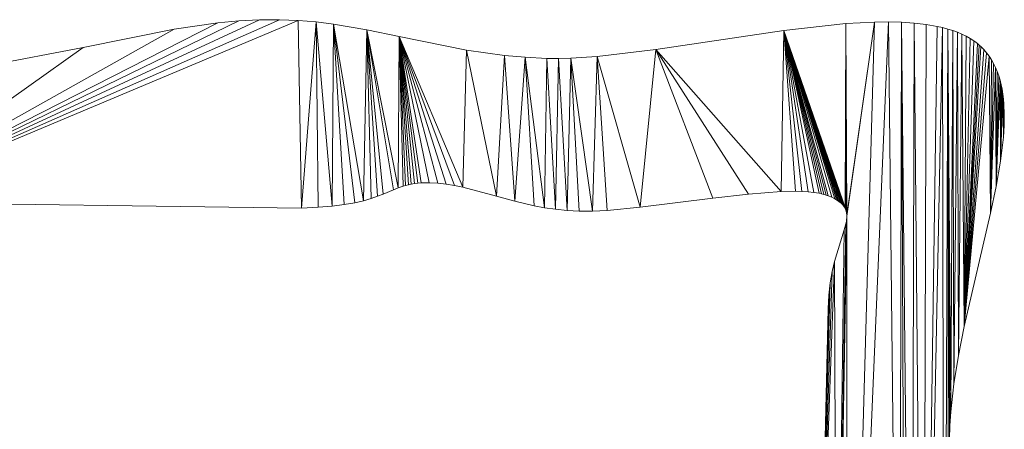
# Model space of a CAD drawing. Header units: metres. Extents: x -2.359 to -1.572, y -0.49 to -0.393.
# Tile 11 of 16: x -1.967 to -1.872, y -0.435 to -0.395. Entities that reach past the tile are written whole.
import ezdxf

# ---------------------------------------------------------------- set-up
doc = ezdxf.new("R2010")
doc.units = ezdxf.units.M
doc.header["$MEASUREMENT"] = 0
doc.layers.add('Nuovo_0', color=7, linetype='Continuous')

# ---------------------------------------------------------------- blocks, each defined once
blk = doc.blocks.new('Solaio_7257C077-7A11-4091-8013-4C8FC51DA4EE', base_point=(-2.06232, -0.483813))
at = {"layer": 'Nuovo_0', "lineweight": 0}
mesh = blk.add_polyface(dxfattribs=at)
corners = [(-1.982235, -0.412615, -0.088), (-1.992065, -0.412894, -0.088), (-1.984492, -0.400061, -0.088), (-1.940187, -0.413197, -0.088), (-1.940506, -0.39511, -0.088), (-1.938605, -0.413118, -0.088), (-1.93877, -0.395254, -0.088), (-1.93724, -0.413001, -0.088), (-1.936068, -0.412853, -0.088), (-1.937102, -0.395456, -0.088), (-1.935068, -0.412678, -0.088), (-1.934214, -0.412484, -0.088), (-1.933485, -0.412277, -0.088), (-1.933906, -0.395996, -0.088), (-1.932856, -0.412061, -0.088), (-1.932305, -0.411844, -0.088), (-1.984492, -0.400061), (-1.992065, -0.412894), (-1.982235, -0.412615), (-1.940506, -0.39511), (-1.940187, -0.413197), (-1.93877, -0.395254), (-1.938605, -0.413118), (-1.93724, -0.413001), (-1.937102, -0.395456), (-1.936068, -0.412853), (-1.935068, -0.412678), (-1.934214, -0.412484), (-1.933906, -0.395996), (-1.933485, -0.412277), (-1.932856, -0.412061), (-1.934834, -0.452966), (-1.934834, -0.452966, -0.088), (-1.937463, -0.460628, -0.088), (-1.937463, -0.460628), (-1.9342, -0.451359), (-1.9342, -0.451359, -0.088), (-1.933564, -0.449955), (-1.933564, -0.449955, -0.088), (-1.933242, -0.449341), (-1.933242, -0.449341, -0.088), (-1.932917, -0.448793), (-1.932917, -0.448793, -0.088), (-1.932753, -0.448546), (-1.932753, -0.448546, -0.088), (-1.932587, -0.448316), (-1.932587, -0.448316, -0.088)]
mesh.append_faces([[corners[k] for k in face] for face in [(31, 32, 33, 34), (35, 36, 32, 31), (37, 38, 36, 35), (39, 40, 38, 37), (41, 42, 40, 39), (43, 44, 42, 41), (45, 46, 44, 43), (29, 12, 14, 30), (27, 11, 12, 29), (26, 10, 11, 27), (25, 8, 10, 26), (23, 7, 8, 25), (22, 5, 7, 23), (20, 3, 5, 22), (18, 0, 3, 20)]], dxfattribs={"color": 7})
mesh.append_faces([[corners[k] for k in face] for face in [(16, 17, 18), (19, 18, 20), (21, 20, 22), (21, 22, 23), (24, 23, 25), (24, 25, 26), (24, 26, 27), (28, 27, 29), (28, 29, 30)]], dxfattribs={"vtx0": -1, "vtx2": -1, "color": 7})
mesh.append_faces([[corners[k] for k in face] for face in [(0, 1, 2), (3, 0, 4), (5, 3, 6), (7, 5, 6), (8, 7, 9), (10, 8, 9), (11, 10, 9), (12, 11, 13), (14, 12, 13), (15, 14, 13)]], dxfattribs={"vtx1": -1, "vtx2": -1, "color": 7})
mesh = blk.add_polyface(dxfattribs=at)
corners = [(-1.982235, -0.412615, -0.088), (-1.984492, -0.400061, -0.088), (-1.979714, -0.400229, -0.088), (-1.977376, -0.400171, -0.088), (-1.975041, -0.400012, -0.088), (-1.970391, -0.399446, -0.088), (-1.961251, -0.397719, -0.088), (-1.952475, -0.395949, -0.088), (-1.94828, -0.39533, -0.088), (-1.946241, -0.395136, -0.088), (-1.944244, -0.395037, -0.088), (-1.942325, -0.395034, -0.088), (-1.940506, -0.39511, -0.088), (-1.979714, -0.400229), (-1.984492, -0.400061), (-1.982235, -0.412615), (-1.977376, -0.400171), (-1.975041, -0.400012), (-1.970391, -0.399446), (-1.961251, -0.397719), (-1.952475, -0.395949), (-1.94828, -0.39533), (-1.946241, -0.395136), (-1.944244, -0.395037), (-1.942325, -0.395034), (-1.940506, -0.39511), (-1.989432, -0.399601, -0.088), (-1.989432, -0.399601)]
mesh.append_faces([[corners[k] for k in face] for face in [(14, 1, 26, 27), (13, 2, 1, 14), (16, 3, 2, 13), (17, 4, 3, 16), (18, 5, 4, 17), (19, 6, 5, 18), (20, 7, 6, 19), (21, 8, 7, 20), (22, 9, 8, 21), (23, 10, 9, 22), (24, 11, 10, 23), (25, 12, 11, 24)]], dxfattribs={"color": 7})
mesh.append_faces([[corners[k] for k in face] for face in [(0, 1, 2), (0, 2, 3), (0, 3, 4), (0, 4, 5), (0, 5, 6), (0, 6, 7), (0, 7, 8), (0, 8, 9), (0, 9, 10), (0, 10, 11), (0, 11, 12)]], dxfattribs={"vtx0": -1, "vtx2": -1, "color": 7})
mesh.append_faces([[corners[k] for k in face] for face in [(13, 14, 15), (16, 13, 15), (17, 16, 15), (18, 17, 15), (19, 18, 15), (20, 19, 15), (21, 20, 15), (22, 21, 15), (23, 22, 15), (24, 23, 15), (25, 24, 15)]], dxfattribs={"vtx1": -1, "vtx2": -1, "color": 7})
mesh = blk.add_polyface(dxfattribs=at)
corners = [(-1.940187, -0.413197, -0.088), (-1.940506, -0.39511, -0.088), (-1.93877, -0.395254, -0.088), (-1.93724, -0.413001, -0.088), (-1.937102, -0.395456, -0.088), (-1.934214, -0.412484, -0.088), (-1.933906, -0.395996, -0.088), (-1.93134, -0.411427, -0.088), (-1.932305, -0.411844, -0.088), (-1.93088, -0.41124, -0.088), (-1.930788, -0.396649, -0.088), (-1.930404, -0.411076, -0.088), (-1.930153, -0.411004, -0.088), (-1.929889, -0.410939, -0.088), (-1.929609, -0.410883, -0.088), (-1.92931, -0.410837, -0.088), (-1.92899, -0.4108, -0.088), (-1.928646, -0.410775, -0.088), (-1.927872, -0.410759, -0.088), (-1.927045, -0.410795, -0.088), (-1.93877, -0.395254), (-1.940506, -0.39511), (-1.940187, -0.413197), (-1.937102, -0.395456), (-1.93724, -0.413001), (-1.933906, -0.395996), (-1.934214, -0.412484), (-1.932856, -0.412061), (-1.932305, -0.411844), (-1.93134, -0.411427), (-1.93088, -0.41124), (-1.930788, -0.396649), (-1.930404, -0.411076), (-1.930153, -0.411004), (-1.929889, -0.410939), (-1.929609, -0.410883), (-1.92931, -0.410837), (-1.92899, -0.4108), (-1.928646, -0.410775), (-1.927872, -0.410759), (-1.927045, -0.410795)]
mesh.append_faces([[corners[k] for k in face] for face in [(20, 2, 1, 21), (23, 4, 2, 20), (25, 6, 4, 23), (31, 10, 6, 25)]], dxfattribs={"color": 7})
mesh.append_faces([[corners[k] for k in face] for face in [(0, 1, 2), (3, 2, 4), (5, 4, 6), (9, 6, 10), (25, 27, 28), (25, 28, 29), (25, 29, 30), (31, 30, 32), (31, 32, 33), (31, 33, 34), (31, 34, 35), (31, 35, 36), (31, 36, 37), (31, 37, 38), (31, 38, 39), (31, 39, 40)]], dxfattribs={"vtx0": -1, "vtx2": -1, "color": 7})
mesh.append_faces([[corners[k] for k in face] for face in [(7, 8, 6), (9, 7, 6), (11, 9, 10), (12, 11, 10), (13, 12, 10), (14, 13, 10), (15, 14, 10), (16, 15, 10), (17, 16, 10), (18, 17, 10), (19, 18, 10), (20, 21, 22), (23, 20, 24), (25, 23, 26), (31, 25, 30)]], dxfattribs={"vtx1": -1, "vtx2": -1, "color": 7})
mesh = blk.add_polyface(dxfattribs=at)
corners = [(-1.890278, -0.411768, -0.088), (-1.890784, -0.411687, -0.088), (-1.893695, -0.396061, -0.088), (-1.890043, -0.411819, -0.088), (-1.889822, -0.411875, -0.088), (-1.889614, -0.411938, -0.088), (-1.889419, -0.412009, -0.088), (-1.889067, -0.412157, -0.088), (-1.888758, -0.41231, -0.088), (-1.888619, -0.412387, -0.088), (-1.888373, -0.412546, -0.088), (-1.888165, -0.41271, -0.088), (-1.887993, -0.412881, -0.088), (-1.887887, -0.413014, -0.088), (-1.887774, -0.413199, -0.088), (-1.887721, -0.395409, -0.088), (-1.887692, -0.413393, -0.088), (-1.88763, -0.413649, -0.088), (-1.887609, -0.413866, -0.088), (-1.893695, -0.396061), (-1.890784, -0.411687), (-1.890278, -0.411768), (-1.890043, -0.411819), (-1.889822, -0.411875), (-1.889614, -0.411938), (-1.889419, -0.412009), (-1.889067, -0.412157), (-1.888758, -0.41231), (-1.888491, -0.412466), (-1.888264, -0.412627), (-1.888074, -0.412795), (-1.887993, -0.412881), (-1.887856, -0.41306), (-1.887751, -0.413247), (-1.887721, -0.395409), (-1.887676, -0.413442), (-1.88763, -0.413649), (-1.887609, -0.413866)]
mesh.append_faces([[corners[k] for k in face] for face in [(34, 15, 2, 19)]], dxfattribs={"color": 7})
mesh.append_faces([[corners[k] for k in face] for face in [(10, 9, 2), (11, 10, 2), (12, 11, 2), (13, 12, 2), (14, 13, 2), (16, 14, 15), (17, 16, 15), (18, 17, 15), (19, 27, 28), (19, 28, 29), (19, 29, 30), (19, 31, 32), (19, 32, 33), (34, 33, 35), (34, 35, 36), (34, 36, 37)]], dxfattribs={"vtx0": -1, "vtx1": -1, "vtx2": -1, "color": 7})
mesh.append_faces([[corners[k] for k in face] for face in [(14, 2, 15), (19, 20, 21), (19, 21, 22), (19, 22, 23), (19, 23, 24), (19, 24, 25), (19, 25, 26), (19, 26, 27), (19, 30, 31)]], dxfattribs={"vtx0": -1, "vtx2": -1, "color": 7})
mesh.append_faces([[corners[k] for k in face] for face in [(0, 1, 2), (3, 0, 2), (4, 3, 2), (5, 4, 2), (6, 5, 2), (7, 6, 2), (8, 7, 2), (9, 8, 2), (34, 19, 33)]], dxfattribs={"vtx1": -1, "vtx2": -1, "color": 7})
mesh = blk.add_polyface(dxfattribs=at)
corners = [(-1.888595, -0.47147, -0.088), (-1.890174, -0.456112, -0.088), (-1.888789, -0.418335, -0.088), (-1.887863, -0.415298, -0.088), (-1.887709, -0.414726, -0.088), (-1.88761, -0.48994, -0.088), (-1.887622, -0.414214, -0.088), (-1.887608, -0.413979, -0.088), (-1.882561, -0.489112, -0.088), (-1.883605, -0.395249, -0.088), (-1.881966, -0.489063, -0.088), (-1.882332, -0.39528, -0.088), (-1.881382, -0.489039, -0.088), (-1.880257, -0.489043, -0.088), (-1.881117, -0.39536, -0.088), (-1.878218, -0.489109, -0.088), (-1.87837, -0.395799, -0.088), (-1.877763, -0.489105, -0.088), (-1.877875, -0.395932, -0.088), (-1.877718, -0.435476, -0.088), (-1.875824, -0.488642, -0.088), (-1.876049, -0.488771, -0.088), (-1.875618, -0.488487, -0.088), (-1.875492, -0.488367, -0.088), (-1.875342, -0.480113, -0.088), (-1.888789, -0.418335), (-1.890174, -0.456112), (-1.888595, -0.47147), (-1.887863, -0.415298), (-1.887612, -0.414095), (-1.88761, -0.48994), (-1.887609, -0.413866), (-1.883605, -0.395249), (-1.882561, -0.489112), (-1.882332, -0.39528), (-1.881966, -0.489063), (-1.881382, -0.489039), (-1.881117, -0.39536), (-1.880257, -0.489043), (-1.87837, -0.395799), (-1.878218, -0.489109), (-1.877875, -0.395932), (-1.877763, -0.489105), (-1.877718, -0.435476), (-1.875897, -0.488688), (-1.875685, -0.488542), (-1.875554, -0.488429), (-1.875432, -0.488302), (-1.875342, -0.480113), (-1.877682, -0.434175, -0.088), (-1.877682, -0.434175), (-1.889403, -0.42292), (-1.889403, -0.42292, -0.088)]
mesh.append_faces([[corners[k] for k in face] for face in [(43, 19, 49, 50), (48, 24, 19, 43), (26, 1, 0, 27), (51, 52, 1, 26)]], dxfattribs={"color": 7})
mesh.append_faces([[corners[k] for k in face] for face in [(5, 0, 6), (5, 6, 7), (19, 17, 18), (20, 21, 19), (22, 20, 19), (23, 22, 19), (29, 27, 30), (31, 29, 30), (41, 42, 43), (43, 44, 45), (43, 45, 46), (43, 46, 47)]], dxfattribs={"vtx0": -1, "vtx1": -1, "vtx2": -1, "color": 7})
mesh.append_faces([[corners[k] for k in face] for face in [(0, 2, 3), (0, 3, 4), (23, 19, 24), (25, 26, 27), (32, 30, 33), (34, 33, 35), (34, 35, 36), (37, 36, 38), (39, 38, 40), (41, 40, 42)]], dxfattribs={"vtx0": -1, "vtx2": -1, "color": 7})
mesh.append_faces([[corners[k] for k in face] for face in [(0, 1, 2), (8, 5, 9), (10, 8, 11), (12, 10, 11), (13, 12, 14), (15, 13, 16), (17, 15, 18), (28, 25, 27), (48, 43, 47)]], dxfattribs={"vtx1": -1, "vtx2": -1, "color": 7})
mesh = blk.add_polyface(dxfattribs=at)
corners = [(-1.887609, -0.413866, -0.088), (-1.887721, -0.395409, -0.088), (-1.884932, -0.395263, -0.088), (-1.876291, -0.424622, -0.088), (-1.876515, -0.396431, -0.088), (-1.876104, -0.396631, -0.088), (-1.875716, -0.396851, -0.088), (-1.87374, -0.413688, -0.088), (-1.873888, -0.398559, -0.088), (-1.873662, -0.398904, -0.088), (-1.873457, -0.399266, -0.088), (-1.873273, -0.399643, -0.088), (-1.884932, -0.395263), (-1.887721, -0.395409), (-1.887609, -0.413866), (-1.876104, -0.396631), (-1.876515, -0.396431), (-1.876291, -0.424622), (-1.875716, -0.396851), (-1.873662, -0.398904), (-1.873888, -0.398559), (-1.87374, -0.413688), (-1.873457, -0.399266), (-1.883605, -0.395249), (-1.883605, -0.395249, -0.088), (-1.882332, -0.39528), (-1.882332, -0.39528, -0.088), (-1.881117, -0.39536), (-1.881117, -0.39536, -0.088), (-1.879966, -0.395493), (-1.879966, -0.395493, -0.088), (-1.878883, -0.395682), (-1.878883, -0.395682, -0.088), (-1.87837, -0.395799), (-1.87837, -0.395799, -0.088), (-1.877875, -0.395932), (-1.877875, -0.395932, -0.088), (-1.877401, -0.396082), (-1.877401, -0.396082, -0.088), (-1.876947, -0.396247), (-1.876947, -0.396247, -0.088), (-1.875352, -0.397088), (-1.875352, -0.397088, -0.088), (-1.875179, -0.397214), (-1.875179, -0.397214, -0.088), (-1.875011, -0.397345), (-1.875011, -0.397345, -0.088), (-1.87485, -0.397481), (-1.87485, -0.397481, -0.088), (-1.874695, -0.397622), (-1.874695, -0.397622, -0.088), (-1.874404, -0.397918), (-1.874404, -0.397918, -0.088), (-1.874135, -0.39823), (-1.874135, -0.39823, -0.088)]
mesh.append_faces([[corners[k] for k in face] for face in [(12, 2, 1, 13), (23, 24, 2, 12), (25, 26, 24, 23), (27, 28, 26, 25), (29, 30, 28, 27), (31, 32, 30, 29), (33, 34, 32, 31), (35, 36, 34, 33), (37, 38, 36, 35), (39, 40, 38, 37), (16, 4, 40, 39), (15, 5, 4, 16), (18, 6, 5, 15), (41, 42, 6, 18), (43, 44, 42, 41), (45, 46, 44, 43), (47, 48, 46, 45), (49, 50, 48, 47), (51, 52, 50, 49), (53, 54, 52, 51), (20, 8, 54, 53), (19, 9, 8, 20), (22, 10, 9, 19)]], dxfattribs={"color": 7})
mesh.append_faces([[corners[k] for k in face] for face in [(0, 1, 2), (3, 4, 5), (3, 5, 6), (7, 8, 9), (7, 9, 10), (7, 10, 11)]], dxfattribs={"vtx0": -1, "vtx2": -1, "color": 7})
mesh.append_faces([[corners[k] for k in face] for face in [(12, 13, 14), (15, 16, 17), (18, 15, 17), (19, 20, 21), (22, 19, 21)]], dxfattribs={"vtx1": -1, "vtx2": -1, "color": 7})
mesh = blk.add_polyface(dxfattribs=at)
corners = [(-1.88761, -0.48994, -0.088), (-1.887608, -0.413979, -0.088), (-1.884932, -0.395263, -0.088), (-1.883605, -0.395249, -0.088), (-1.882561, -0.489112, -0.088), (-1.882332, -0.39528, -0.088), (-1.881382, -0.489039, -0.088), (-1.881117, -0.39536, -0.088), (-1.880257, -0.489043, -0.088), (-1.879966, -0.395493, -0.088), (-1.878883, -0.395682, -0.088), (-1.87837, -0.395799, -0.088), (-1.878218, -0.489109, -0.088), (-1.877875, -0.395932, -0.088), (-1.877682, -0.434175, -0.088), (-1.877718, -0.435476, -0.088), (-1.877595, -0.432852, -0.088), (-1.877292, -0.430153, -0.088), (-1.877401, -0.396082, -0.088), (-1.876845, -0.427402, -0.088), (-1.876947, -0.396247, -0.088), (-1.876291, -0.424622, -0.088), (-1.876515, -0.396431, -0.088), (-1.884932, -0.395263), (-1.887609, -0.413866), (-1.88761, -0.48994), (-1.883605, -0.395249), (-1.882332, -0.39528), (-1.882561, -0.489112), (-1.881117, -0.39536), (-1.881382, -0.489039), (-1.879966, -0.395493), (-1.880257, -0.489043), (-1.878883, -0.395682), (-1.87837, -0.395799), (-1.877875, -0.395932), (-1.878218, -0.489109), (-1.877718, -0.435476), (-1.877682, -0.434175), (-1.877595, -0.432852), (-1.877401, -0.396082), (-1.877292, -0.430153), (-1.876947, -0.396247), (-1.876845, -0.427402), (-1.876515, -0.396431), (-1.876291, -0.424622), (-1.87374, -0.413688, -0.088), (-1.87374, -0.413688), (-1.887637, -0.414337), (-1.887637, -0.414337, -0.088), (-1.887656, -0.414463, -0.088), (-1.887656, -0.414463), (-1.887622, -0.414214), (-1.887622, -0.414214, -0.088), (-1.887612, -0.414095), (-1.887612, -0.414095, -0.088)]
mesh.append_faces([[corners[k] for k in face] for face in [(45, 21, 46, 47), (43, 19, 21, 45), (41, 17, 19, 43), (39, 16, 17, 41), (38, 14, 16, 39), (48, 49, 50, 51), (52, 53, 49, 48), (54, 55, 53, 52)]], dxfattribs={"color": 7})
mesh.append_faces([[corners[k] for k in face] for face in [(0, 1, 2), (23, 24, 25)]], dxfattribs={"vtx0": -1, "vtx1": -1, "vtx2": -1, "color": 7})
mesh.append_faces([[corners[k] for k in face] for face in [(0, 2, 3), (4, 3, 5), (6, 5, 7), (8, 7, 9), (8, 9, 10), (8, 10, 11), (12, 11, 13), (35, 37, 38), (35, 38, 39), (40, 39, 41), (42, 41, 43), (44, 43, 45)]], dxfattribs={"vtx0": -1, "vtx2": -1, "color": 7})
mesh.append_faces([[corners[k] for k in face] for face in [(14, 15, 13), (16, 14, 13), (17, 16, 18), (19, 17, 20), (21, 19, 22), (26, 23, 25), (27, 26, 28), (29, 27, 30), (31, 29, 32), (33, 31, 32), (34, 33, 32), (35, 34, 36)]], dxfattribs={"vtx1": -1, "vtx2": -1, "color": 7})
mesh = blk.add_polyface(dxfattribs=at)
corners = [(-1.887608, -0.413979, -0.088), (-1.887609, -0.413866, -0.088), (-1.884932, -0.395263, -0.088), (-1.877595, -0.432852, -0.088), (-1.877875, -0.395932, -0.088), (-1.877401, -0.396082, -0.088), (-1.877292, -0.430153, -0.088), (-1.876947, -0.396247, -0.088), (-1.876845, -0.427402, -0.088), (-1.876515, -0.396431, -0.088), (-1.876291, -0.424622, -0.088), (-1.875716, -0.396851, -0.088), (-1.875352, -0.397088, -0.088), (-1.875011, -0.397345, -0.088), (-1.87485, -0.397481, -0.088), (-1.874695, -0.397622, -0.088), (-1.874404, -0.397918, -0.088), (-1.874135, -0.39823, -0.088), (-1.873888, -0.398559, -0.088), (-1.87374, -0.413688, -0.088), (-1.873203, -0.411119, -0.088), (-1.873273, -0.399643, -0.088), (-1.87278, -0.408663, -0.088), (-1.872837, -0.400863, -0.088), (-1.877401, -0.396082), (-1.877875, -0.395932), (-1.877595, -0.432852), (-1.876947, -0.396247), (-1.877292, -0.430153), (-1.876515, -0.396431), (-1.876845, -0.427402), (-1.875352, -0.397088), (-1.875716, -0.396851), (-1.876291, -0.424622), (-1.875011, -0.397345), (-1.87485, -0.397481), (-1.874695, -0.397622), (-1.874404, -0.397918), (-1.874135, -0.39823), (-1.873888, -0.398559), (-1.87374, -0.413688), (-1.873273, -0.399643), (-1.873203, -0.411119), (-1.872837, -0.400863), (-1.87278, -0.408663), (-1.872508, -0.406344, -0.088), (-1.872508, -0.406344), (-1.887608, -0.413979), (-1.887612, -0.414095, -0.088), (-1.887612, -0.414095), (-1.887609, -0.413866), (-1.887616, -0.413756), (-1.887616, -0.413756, -0.088), (-1.88763, -0.413649), (-1.88763, -0.413649, -0.088), (-1.88765, -0.413544), (-1.88765, -0.413544, -0.088)]
mesh.append_faces([[corners[k] for k in face] for face in [(44, 22, 45, 46), (42, 20, 22, 44), (40, 19, 20, 42), (47, 0, 48, 49), (50, 1, 0, 47), (51, 52, 1, 50), (53, 54, 52, 51), (55, 56, 54, 53)]], dxfattribs={"color": 7})
mesh.append_faces([[corners[k] for k in face] for face in [(10, 12, 13), (34, 31, 33)]], dxfattribs={"vtx0": -1, "vtx1": -1, "vtx2": -1, "color": 7})
mesh.append_faces([[corners[k] for k in face] for face in [(3, 4, 5), (6, 5, 7), (8, 7, 9), (10, 11, 12), (10, 13, 14), (10, 14, 15), (10, 15, 16), (10, 16, 17), (10, 17, 18), (39, 33, 40), (41, 40, 42), (43, 42, 44)]], dxfattribs={"vtx0": -1, "vtx2": -1, "color": 7})
mesh.append_faces([[corners[k] for k in face] for face in [(0, 1, 2), (19, 10, 18), (20, 19, 21), (22, 20, 23), (24, 25, 26), (27, 24, 28), (29, 27, 30), (31, 32, 33), (35, 34, 33), (36, 35, 33), (37, 36, 33), (38, 37, 33), (39, 38, 33)]], dxfattribs={"vtx1": -1, "vtx2": -1, "color": 7})
mesh = blk.add_polyface(dxfattribs=at)
corners = [(-1.926233, -0.410881, -0.088), (-1.927045, -0.410795, -0.088), (-1.930788, -0.396649, -0.088), (-1.925431, -0.41101, -0.088), (-1.924633, -0.411176, -0.088), (-1.924274, -0.397967, -0.088), (-1.921377, -0.412062, -0.088), (-1.920622, -0.398472, -0.088), (-1.919633, -0.412544, -0.088), (-1.918641, -0.39865, -0.088), (-1.917755, -0.412979, -0.088), (-1.916752, -0.413161, -0.088), (-1.916535, -0.398766, -0.088), (-1.930788, -0.396649), (-1.927045, -0.410795), (-1.926233, -0.410881), (-1.925431, -0.41101), (-1.924633, -0.411176), (-1.924274, -0.397967), (-1.921377, -0.412062), (-1.920622, -0.398472), (-1.919633, -0.412544), (-1.918641, -0.39865), (-1.917755, -0.412979), (-1.916752, -0.413161), (-1.916535, -0.398766), (-1.927904, -0.445868), (-1.927904, -0.445868, -0.088), (-1.928086, -0.445869, -0.088), (-1.928086, -0.445869), (-1.927872, -0.410759), (-1.927872, -0.410759, -0.088)]
mesh.append_faces([[corners[k] for k in face] for face in [(18, 5, 2, 13), (20, 7, 5, 18), (22, 9, 7, 20), (25, 12, 9, 22), (26, 27, 28, 29), (23, 10, 11, 24), (21, 8, 10, 23), (19, 6, 8, 21), (17, 4, 6, 19), (16, 3, 4, 17), (15, 0, 3, 16), (14, 1, 0, 15), (30, 31, 1, 14)]], dxfattribs={"color": 7})
mesh.append_faces([[corners[k] for k in face] for face in [(4, 2, 5), (6, 5, 7), (8, 7, 9), (11, 9, 12), (13, 14, 15), (13, 15, 16), (13, 16, 17), (18, 17, 19), (20, 19, 21), (22, 21, 23), (22, 23, 24)]], dxfattribs={"vtx0": -1, "vtx2": -1, "color": 7})
mesh.append_faces([[corners[k] for k in face] for face in [(0, 1, 2), (3, 0, 2), (4, 3, 2), (6, 4, 5), (8, 6, 7), (10, 8, 9), (11, 10, 9), (18, 13, 17), (20, 18, 19), (22, 20, 21), (25, 22, 24)]], dxfattribs={"vtx1": -1, "vtx2": -1, "color": 7})
mesh = blk.add_polyface(dxfattribs=at)
corners = [(-1.915699, -0.413311, -0.088), (-1.916752, -0.413161, -0.088), (-1.916535, -0.398766, -0.088), (-1.915414, -0.398783, -0.088), (-1.91459, -0.413422, -0.088), (-1.914226, -0.398757, -0.088), (-1.912139, -0.413487, -0.088), (-1.911675, -0.398589, -0.088), (-1.90753, -0.413122, -0.088), (-1.910714, -0.413418, -0.088), (-1.906017, -0.397908, -0.088), (-1.900518, -0.412236, -0.088), (-1.897083, -0.41184, -0.088), (-1.893957, -0.411605, -0.088), (-1.893695, -0.396061, -0.088), (-1.892571, -0.411579, -0.088), (-1.891934, -0.411594, -0.088), (-1.891337, -0.411629, -0.088), (-1.890784, -0.411687, -0.088), (-1.916535, -0.398766), (-1.916752, -0.413161), (-1.915699, -0.413311), (-1.915414, -0.398783), (-1.914226, -0.398757), (-1.91459, -0.413422), (-1.911675, -0.398589), (-1.912139, -0.413487), (-1.910714, -0.413418), (-1.90753, -0.413122), (-1.906017, -0.397908), (-1.900518, -0.412236), (-1.897083, -0.41184), (-1.893957, -0.411605), (-1.893695, -0.396061), (-1.892571, -0.411579), (-1.891934, -0.411594), (-1.891337, -0.411629), (-1.890784, -0.411687)]
mesh.append_faces([[corners[k] for k in face] for face in [(22, 3, 2, 19), (23, 5, 3, 22), (25, 7, 5, 23), (29, 10, 7, 25), (33, 14, 10, 29)]], dxfattribs={"color": 7})
mesh.append_faces([[corners[k] for k in face] for face in [(0, 2, 3), (4, 3, 5), (6, 5, 7), (8, 7, 10), (13, 10, 14), (19, 20, 21), (25, 26, 27), (25, 27, 28), (29, 28, 30), (29, 30, 31), (29, 31, 32), (33, 32, 34), (33, 34, 35), (33, 35, 36), (33, 36, 37)]], dxfattribs={"vtx0": -1, "vtx2": -1, "color": 7})
mesh.append_faces([[corners[k] for k in face] for face in [(0, 1, 2), (8, 9, 7), (11, 8, 10), (12, 11, 10), (13, 12, 10), (15, 13, 14), (16, 15, 14), (17, 16, 14), (18, 17, 14), (22, 19, 21), (23, 22, 24), (25, 23, 26), (29, 25, 28), (33, 29, 32)]], dxfattribs={"vtx1": -1, "vtx2": -1, "color": 7})
mesh = blk.add_polyface(dxfattribs=at)
corners = [(-1.91459, -0.413422, -0.088), (-1.915699, -0.413311, -0.088), (-1.915414, -0.398783, -0.088), (-1.913421, -0.413486, -0.088), (-1.914226, -0.398757, -0.088), (-1.912139, -0.413487, -0.088), (-1.910714, -0.413418, -0.088), (-1.911675, -0.398589, -0.088), (-1.890174, -0.456112, -0.088), (-1.889403, -0.42292, -0.088), (-1.889338, -0.421604, -0.088), (-1.889203, -0.420405, -0.088), (-1.889014, -0.419318, -0.088), (-1.888789, -0.418335, -0.088), (-1.915414, -0.398783), (-1.915699, -0.413311), (-1.91459, -0.413422), (-1.914226, -0.398757), (-1.913421, -0.413486), (-1.912139, -0.413487), (-1.889338, -0.421604), (-1.889403, -0.42292), (-1.890174, -0.456112), (-1.889203, -0.420405), (-1.889014, -0.419318), (-1.888789, -0.418335), (-1.889614, -0.411938), (-1.889614, -0.411938, -0.088), (-1.889419, -0.412009, -0.088), (-1.889419, -0.412009), (-1.889822, -0.411875), (-1.889822, -0.411875, -0.088), (-1.890043, -0.411819), (-1.890043, -0.411819, -0.088), (-1.890278, -0.411768), (-1.890278, -0.411768, -0.088), (-1.890784, -0.411687), (-1.890784, -0.411687, -0.088), (-1.891337, -0.411629), (-1.891337, -0.411629, -0.088), (-1.891934, -0.411594), (-1.891934, -0.411594, -0.088), (-1.892571, -0.411579), (-1.892571, -0.411579, -0.088), (-1.893957, -0.411605), (-1.893957, -0.411605, -0.088), (-1.897083, -0.41184), (-1.897083, -0.41184, -0.088), (-1.900518, -0.412236), (-1.900518, -0.412236, -0.088), (-1.90753, -0.413122), (-1.90753, -0.413122, -0.088), (-1.910714, -0.413418), (-1.916752, -0.413161), (-1.916752, -0.413161, -0.088)]
mesh.append_faces([[corners[k] for k in face] for face in [(20, 10, 9, 21), (26, 27, 28, 29), (30, 31, 27, 26), (32, 33, 31, 30), (34, 35, 33, 32), (36, 37, 35, 34), (38, 39, 37, 36), (40, 41, 39, 38), (42, 43, 41, 40), (44, 45, 43, 42), (46, 47, 45, 44), (48, 49, 47, 46), (50, 51, 49, 48), (52, 6, 51, 50), (19, 5, 6, 52), (18, 3, 5, 19), (16, 0, 3, 18), (15, 1, 0, 16), (53, 54, 1, 15)]], dxfattribs={"color": 7})
mesh.append_faces([[corners[k] for k in face] for face in [(8, 10, 11), (8, 11, 12), (8, 12, 13), (14, 15, 16), (17, 16, 18), (17, 18, 19)]], dxfattribs={"vtx0": -1, "vtx2": -1, "color": 7})
mesh.append_faces([[corners[k] for k in face] for face in [(0, 1, 2), (3, 0, 4), (5, 3, 4), (6, 5, 7), (23, 20, 22), (24, 23, 22), (25, 24, 22)]], dxfattribs={"vtx1": -1, "vtx2": -1, "color": 7})
mesh.append_faces([[corners[k] for k in face] for face in [(8, 9, 10), (20, 21, 22)]], dxfattribs={"vtx2": -1, "color": 7})
mesh = blk.add_polyface(dxfattribs=at)
corners = [(-1.873203, -0.411119, -0.088), (-1.873273, -0.399643, -0.088), (-1.873109, -0.400035, -0.088), (-1.872964, -0.400441, -0.088), (-1.872837, -0.400863, -0.088), (-1.87278, -0.408663, -0.088), (-1.872728, -0.401298, -0.088), (-1.872637, -0.401747, -0.088), (-1.872563, -0.402209, -0.088), (-1.872508, -0.406344, -0.088), (-1.872505, -0.402685, -0.088), (-1.872463, -0.403173, -0.088), (-1.87244, -0.405243, -0.088), (-1.872423, -0.404185, -0.088), (-1.873273, -0.399643), (-1.873457, -0.399266), (-1.87374, -0.413688), (-1.873109, -0.400035), (-1.873203, -0.411119), (-1.872964, -0.400441), (-1.872837, -0.400863), (-1.872728, -0.401298), (-1.87278, -0.408663), (-1.872637, -0.401747), (-1.872563, -0.402209), (-1.872508, -0.406344), (-1.872505, -0.402685), (-1.872463, -0.403173), (-1.87244, -0.405243), (-1.872423, -0.404185), (-1.873457, -0.399266, -0.088)]
mesh.append_faces([[corners[k] for k in face] for face in [(14, 1, 30, 15), (17, 2, 1, 14), (19, 3, 2, 17), (20, 4, 3, 19), (21, 6, 4, 20), (23, 7, 6, 21), (24, 8, 7, 23), (26, 10, 8, 24), (27, 11, 10, 26), (29, 13, 11, 27), (28, 12, 13, 29), (25, 9, 12, 28)]], dxfattribs={"color": 7})
mesh.append_faces([[corners[k] for k in face] for face in [(0, 1, 2), (0, 2, 3), (0, 3, 4), (5, 4, 6), (5, 6, 7), (5, 7, 8), (9, 8, 10), (9, 10, 11), (24, 22, 25), (27, 25, 28)]], dxfattribs={"vtx0": -1, "vtx2": -1, "color": 7})
mesh.append_faces([[corners[k] for k in face] for face in [(13, 12, 11), (29, 27, 28)]], dxfattribs={"vtx1": -1, "color": 7})
mesh.append_faces([[corners[k] for k in face] for face in [(9, 5, 8), (12, 9, 11), (14, 15, 16), (17, 14, 18), (19, 17, 18), (20, 19, 18), (21, 20, 22), (23, 21, 22), (24, 23, 22), (26, 24, 25), (27, 26, 25)]], dxfattribs={"vtx1": -1, "vtx2": -1, "color": 7})
mesh = blk.add_polyface(dxfattribs=at)
corners = [(-1.928635, -0.472496, -0.088), (-1.929005, -0.445975, -0.088), (-1.928636, -0.445912, -0.088), (-1.928445, -0.470634, -0.088), (-1.928269, -0.445876, -0.088), (-1.928269, -0.445876), (-1.928636, -0.445912), (-1.928445, -0.470634), (-1.932421, -0.448106), (-1.932421, -0.448106, -0.088), (-1.932587, -0.448316, -0.088), (-1.932587, -0.448316), (-1.932253, -0.447915), (-1.932253, -0.447915, -0.088), (-1.931912, -0.44757), (-1.931912, -0.44757, -0.088), (-1.931564, -0.447259), (-1.931564, -0.447259, -0.088), (-1.931209, -0.446981), (-1.931209, -0.446981, -0.088), (-1.930849, -0.446736), (-1.930849, -0.446736, -0.088), (-1.930484, -0.446522), (-1.930484, -0.446522, -0.088), (-1.930301, -0.446427), (-1.930301, -0.446427, -0.088), (-1.930116, -0.44634), (-1.930116, -0.44634, -0.088), (-1.929932, -0.446261), (-1.929932, -0.446261, -0.088), (-1.929747, -0.446189), (-1.929747, -0.446189, -0.088), (-1.929561, -0.446125), (-1.929561, -0.446125, -0.088), (-1.929376, -0.446067), (-1.929376, -0.446067, -0.088), (-1.929191, -0.446018), (-1.929191, -0.446018, -0.088), (-1.929005, -0.445975), (-1.92882, -0.44594), (-1.92882, -0.44594, -0.088), (-1.928452, -0.445891), (-1.928452, -0.445891, -0.088), (-1.928086, -0.445869), (-1.928086, -0.445869, -0.088), (-1.928646, -0.410775), (-1.928646, -0.410775, -0.088), (-1.927872, -0.410759, -0.088), (-1.927872, -0.410759), (-1.92899, -0.4108), (-1.92899, -0.4108, -0.088), (-1.92931, -0.410837), (-1.92931, -0.410837, -0.088), (-1.929609, -0.410883), (-1.929609, -0.410883, -0.088), (-1.929889, -0.410939), (-1.929889, -0.410939, -0.088), (-1.930153, -0.411004), (-1.930153, -0.411004, -0.088), (-1.930404, -0.411076), (-1.930404, -0.411076, -0.088), (-1.93088, -0.41124), (-1.93088, -0.41124, -0.088), (-1.93134, -0.411427), (-1.93134, -0.411427, -0.088), (-1.932305, -0.411844), (-1.932305, -0.411844, -0.088), (-1.932856, -0.412061), (-1.932856, -0.412061, -0.088)]
mesh.append_faces([[corners[k] for k in face] for face in [(8, 9, 10, 11), (12, 13, 9, 8), (14, 15, 13, 12), (16, 17, 15, 14), (18, 19, 17, 16), (20, 21, 19, 18), (22, 23, 21, 20), (24, 25, 23, 22), (26, 27, 25, 24), (28, 29, 27, 26), (30, 31, 29, 28), (32, 33, 31, 30), (34, 35, 33, 32), (36, 37, 35, 34), (38, 1, 37, 36), (39, 40, 1, 38), (6, 2, 40, 39), (41, 42, 2, 6), (5, 4, 42, 41), (43, 44, 4, 5), (45, 46, 47, 48), (49, 50, 46, 45), (51, 52, 50, 49), (53, 54, 52, 51), (55, 56, 54, 53), (57, 58, 56, 55), (59, 60, 58, 57), (61, 62, 60, 59), (63, 64, 62, 61), (65, 66, 64, 63), (67, 68, 66, 65)]], dxfattribs={"color": 7})
mesh.append_faces([[corners[k] for k in face] for face in [(0, 1, 2), (3, 2, 4), (5, 6, 7)]], dxfattribs={"vtx0": -1, "vtx1": -1, "vtx2": -1, "color": 7})
mesh = blk.add_polyface(dxfattribs=at)
corners = [(-1.888595, -0.47147, -0.088), (-1.887709, -0.414726, -0.088), (-1.887656, -0.414463, -0.088), (-1.887622, -0.414214, -0.088), (-1.887709, -0.414726), (-1.887863, -0.415298), (-1.888595, -0.47147), (-1.887656, -0.414463), (-1.887637, -0.414337), (-1.887612, -0.414095), (-1.889203, -0.420405), (-1.889203, -0.420405, -0.088), (-1.889338, -0.421604, -0.088), (-1.889338, -0.421604), (-1.889014, -0.419318), (-1.889014, -0.419318, -0.088), (-1.888789, -0.418335), (-1.888789, -0.418335, -0.088), (-1.887863, -0.415298, -0.088), (-1.887662, -0.413493), (-1.887662, -0.413493, -0.088), (-1.88765, -0.413544, -0.088), (-1.88765, -0.413544), (-1.887676, -0.413442), (-1.887676, -0.413442, -0.088), (-1.887692, -0.413393), (-1.887692, -0.413393, -0.088), (-1.88771, -0.413343), (-1.88771, -0.413343, -0.088), (-1.88773, -0.413295), (-1.88773, -0.413295, -0.088), (-1.887751, -0.413247), (-1.887751, -0.413247, -0.088), (-1.887774, -0.413199), (-1.887774, -0.413199, -0.088), (-1.8878, -0.413152), (-1.8878, -0.413152, -0.088), (-1.887827, -0.413106), (-1.887827, -0.413106, -0.088), (-1.887856, -0.41306), (-1.887856, -0.41306, -0.088), (-1.887887, -0.413014), (-1.887887, -0.413014, -0.088), (-1.88792, -0.41297), (-1.88792, -0.41297, -0.088), (-1.887993, -0.412881), (-1.887993, -0.412881, -0.088), (-1.888074, -0.412795), (-1.888074, -0.412795, -0.088), (-1.888165, -0.41271), (-1.888165, -0.41271, -0.088), (-1.888264, -0.412627), (-1.888264, -0.412627, -0.088), (-1.888373, -0.412546), (-1.888373, -0.412546, -0.088), (-1.888491, -0.412466), (-1.888491, -0.412466, -0.088), (-1.888619, -0.412387), (-1.888619, -0.412387, -0.088), (-1.888758, -0.41231), (-1.888758, -0.41231, -0.088), (-1.889067, -0.412157), (-1.889067, -0.412157, -0.088), (-1.889419, -0.412009), (-1.889419, -0.412009, -0.088)]
mesh.append_faces([[corners[k] for k in face] for face in [(10, 11, 12, 13), (14, 15, 11, 10), (16, 17, 15, 14), (5, 18, 17, 16), (4, 1, 18, 5), (7, 2, 1, 4), (19, 20, 21, 22), (23, 24, 20, 19), (25, 26, 24, 23), (27, 28, 26, 25), (29, 30, 28, 27), (31, 32, 30, 29), (33, 34, 32, 31), (35, 36, 34, 33), (37, 38, 36, 35), (39, 40, 38, 37), (41, 42, 40, 39), (43, 44, 42, 41), (45, 46, 44, 43), (47, 48, 46, 45), (49, 50, 48, 47), (51, 52, 50, 49), (53, 54, 52, 51), (55, 56, 54, 53), (57, 58, 56, 55), (59, 60, 58, 57), (61, 62, 60, 59), (63, 64, 62, 61)]], dxfattribs={"color": 7})
mesh.append_faces([[corners[k] for k in face] for face in [(0, 2, 3), (9, 8, 6)]], dxfattribs={"vtx0": -1, "vtx1": -1, "vtx2": -1, "color": 7})
mesh.append_faces([[corners[k] for k in face] for face in [(0, 1, 2)]], dxfattribs={"vtx0": -1, "vtx2": -1, "color": 7})
mesh.append_faces([[corners[k] for k in face] for face in [(4, 5, 6), (7, 4, 6), (8, 7, 6)]], dxfattribs={"vtx1": -1, "vtx2": -1, "color": 7})

msp = doc.modelspace()

# ---------------------------------------------------------------- block references
at = {"layer": 'Nuovo_0', "color": 7, "linetype": 'Continuous', "lineweight": 18}
msp.add_blockref('Solaio_7257C077-7A11-4091-8013-4C8FC51DA4EE', (-2.06232, -0.483813), dxfattribs=at)

doc.saveas('drawing.dxf')
